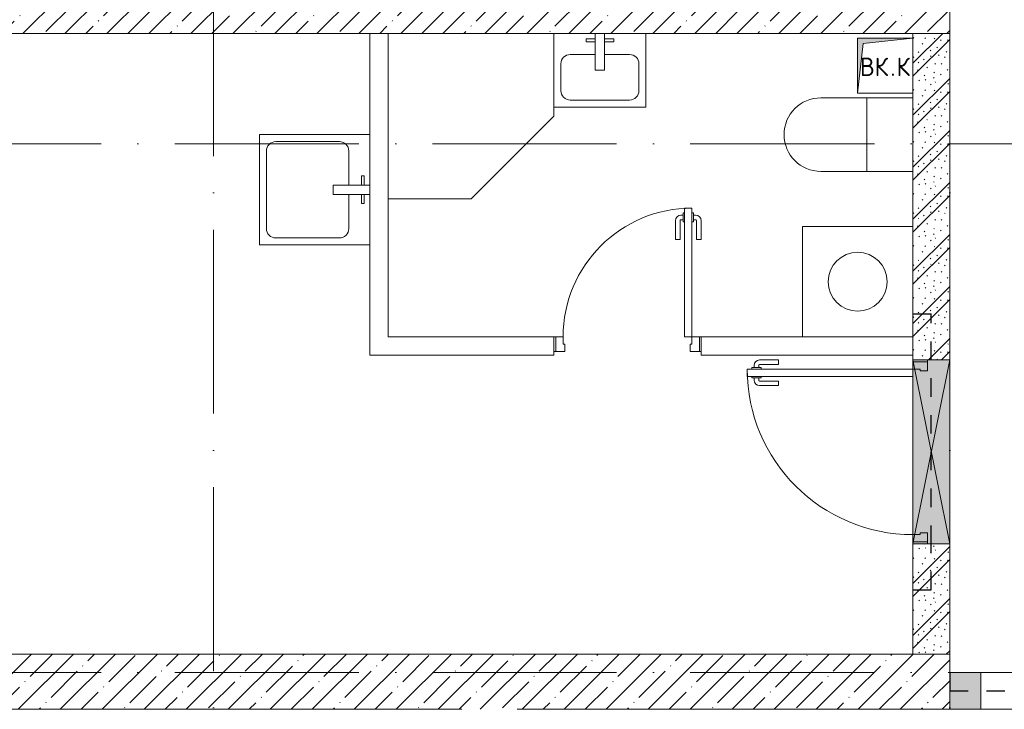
# Model space of a CAD drawing. Header units: millimetres. Extents: x -3267 to 40126, y 29201 to 102288.
# Tile 44 of 127: x 13174 to 18522, y 40994 to 44744. Entities that reach past the tile are written whole.
import ezdxf

# ---------------------------------------------------------------- set-up
doc = ezdxf.new("R2010")
doc.units = ezdxf.units.MM
doc.linetypes.add('3_ Штрих_ 1 х 1 мм', pattern=[200, 100, -100])
doc.linetypes.add('4_ Штрихпунктир_ 10 х 2 мм', pattern=[1400, 1000, -200, 0, -200])
for name, color, linetype, lineweight in [('A-____-NOTE-TEXT', 5, 'Continuous', 5), ('A-DOOR-____-MCUT', 7, 'Continuous', 18), ('A-DOOR-____-OTLN', 7, 'Continuous', 9), ('A-DOOR-FRAM-MCUT', 7, 'Continuous', 18), ('A-DOOR-OPNG-OTLN', 7, 'Continuous', 9), ('A-GLAZ-____-MCUT', 7, 'Continuous', 9), ('A-GLAZ-____-OTLN', 7, 'Continuous', 9), ('A-WALL-____-MCUT', 7, 'Continuous', 9), ('A-WALL-____-OTLN', 7, 'Continuous', 9), ('A-WALL-____-PATT', 7, 'Continuous', 9), ('I-WALL-____-MCUT', 7, 'Continuous', 9), ('I-WALL-____-OTLN', 7, 'Continuous', 9), ('M-EQPM-____-OTLN', 7, 'Continuous', 9), ('P-SANR-FIXT-OTLN', 7, 'Continuous', 9), ('S-BEAM-____-OTLN', 7, 'Continuous', 9), ('S-GRID-____-OTLN', 7, 'Continuous', 9)]:
    doc.layers.add(name, color=color, linetype=linetype, lineweight=lineweight)
doc.styles.add('GOST Common', font='GOST_Common.ttf', dxfattribs={"height": 100})
pattern_1 = [(135, (150.28, 188.64), (-282.8427, 3e-14), [5, -395]), (135, (174.9, 237.36), (-282.8427, 3e-14), [5, -395]), (135, (211.96, 236.53), (-282.8427, 3e-14), [5, -395]), (135, (114.96, 223.96), (-282.8427, 3e-14), [5, -395]), (135, (77.54, 223.96), (-282.8427, 3e-14), [5, -395]), (135, (57.44, 184.52), (-282.8427, 3e-14), [5, -395]), (135, (66.21, 142.9), (-282.8427, 3e-14), [5, -395]), (135, (107.33, 161), (-282.8427, 3e-14), [5, -395]), (135, (99.08, 130.94), (-282.8427, 3e-14), [5, -395]), (135, (22.6, 136.46), (-282.8427, 3e-14), [5, -395]), (135, (21.16, 168.08), (-282.8427, 3e-14), [5, -395]), (135, (46.13, 96.12), (-282.8427, 3e-14), [5, -395]), (135, (3.54, 74.6), (-282.8427, 3e-14), [5, -395]), (135, (40.3, 47.56), (-282.8427, 3e-14), [5, -395]), (135, (39.77, 18.47), (-282.8427, 3e-14), [5, -395]), (135, (76.94, 37.28), (-282.8427, 3e-14), [5, -395]), (135, (114.18, 62.4), (-282.8427, 3e-14), [5, -395]), (135, (139.87, 90.2), (-282.8427, 3e-14), [5, -395]), (135, (141.44, 15.82), (-282.8427, 3e-14), [5, -395]), (135, (188.69, 26.73), (-282.8427, 3e-14), [5, -395]), (135, (176.14, 51.36), (-282.8427, 3e-14), [5, -395]), (135, (177.03, 0), (-282.8427, 3e-14), [5, -395]), (135, (276.61, 8.22), (-282.8427, 3e-14), [5, -395]), (135, (271.19, 31.72), (-282.8427, 3e-14), [5, -395]), (135, (268.29, 119.65), (-282.8427, 3e-14), [5, -395]), (135, (237.92, 101.95), (-282.8427, 3e-14), [5, -395]), (135, (237.92, 158.27), (-282.8427, 3e-14), [5, -395]), (135, (260.4, 204.35), (-282.8427, 3e-14), [5, -395]), (135, (275.54, 235.4), (-282.8427, 3e-14), [5, -395]), (135, (117.62, 268.96), (-282.8427, 3e-14), [5, -395]), (135, (203.62, 273.83), (-282.8427, 3e-14), [5, -395]), (135, (47.24, 279.3), (-282.8427, 3e-14), [5, -395]), (135, (23.2, 266.16), (-282.8427, 3e-14), [5, -395]), (135, (42.78, 232.52), (-282.8427, 3e-14), [5, -395]), (135, (177.76, 90.57), (-282.8427, 3e-14), [5, -395]), (135, (181.12, 121.8), (-282.8427, 3e-14), [5, -395]), (135, (206.73, 172.06), (-282.8427, 3e-14), [5, -395]), (135, (143.14, 136.62), (-282.8427, 3e-14), [5, -395]), (135, (211.51, 131.86), (-282.8427, 3e-14), [5, -395]), (135, (81.47, 95.1), (-282.8427, 3e-14), [5, -395]), (135, (235.13, 60.46), (-282.8427, 3e-14), [5, -395]), (135, (242.24, 4.89), (-282.8427, 3e-14), [5, -395]), (45, (0, 106.07), (-282.8427, 0), []), (45, (106.07, 0), (-282.8427, 0), []), (45, (176.78, 0), (-282.8427, 0), []), (45, (0, 176.78), (-282.8427, 0), [])]
pattern_2 = [(45, (0, 0), (-114.04925, 114.04925), []), (45, (114.05, 0), (-114.04925, 114.04925), [201.613, -40.323, 3.353, -36.97])]

# ---------------------------------------------------------------- blocks, each defined once
blk = doc.blocks.new('АР_Дверь однопольная - 1000х2100h_900__Вход в кв_EI30-5095520-ВКК_02_К1_З_ЭОМ_кабель_')
at = {"layer": 'A-DOOR-____-MCUT', "color": 253, "lineweight": 13, "true_color": 0xaaaaaa}
for p, q in [((450, 1000), (410, 1000)), ((410, 1000), (410, 100)), ((450, 100), (450, 1000)), ((410, 100), (450, 100))]:
    blk.add_line(p, q, dxfattribs=at)
at = {"layer": 'A-DOOR-____-OTLN', "color": 253, "lineweight": 5, "true_color": 0xaaaaaa}
for p, q in [((402, 975), (402, 925)), ((410, 975), (402, 975)), ((450, 975), (458, 975)), ((458, 975), (458, 925)), ((360, 830), (360, 932.5)), ((385, 830), (385, 932.5)), ((402, 962.5), (390, 962.5)), ((402, 937.5), (390, 937.5)), ((402, 925), (410, 925)), ((458, 925), (450, 925)), ((458, 962.5), (470, 962.5)), ((458, 937.5), (470, 937.5)), ((475, 830), (475, 932.5)), ((500, 830), (500, 932.5)), ((385, 830), (360, 830)), ((475, 830), (500, 830))]:
    blk.add_line(p, q, dxfattribs=at)
for centre, radius, start, end in [((450, 100), 900, 90, 180), ((390, 932.5), 30, 90, 180), ((390, 932.5), 4.99, 90, 180), ((470, 932.5), 30, 0, 90), ((470, 932.5), 4.99, 0, 90)]:
    blk.add_arc(centre, radius, start, end, dxfattribs=at)
at = {"layer": 'A-DOOR-FRAM-MCUT', "color": 253, "lineweight": 13, "true_color": 0xaaaaaa}
for p, q in [((-490, 100), (-500, 100)), ((-450, 100), (-490, 100)), ((-490, 100), (-490, 20)), ((-450, 60), (-450, 100)), ((-440, 60), (-450, 60)), ((-440, 20), (-440, 60)), ((450, 60), (440, 60)), ((440, 60), (440, 20)), ((490, 100), (450, 100)), ((450, 100), (450, 60)), ((490, 20), (490, 100)), ((490, 100), (500, 100)), ((-490, 20), (-500, 20)), ((-490, 20), (-440, 20)), ((440, 20), (490, 20)), ((490, 20), (500, 20))]:
    blk.add_line(p, q, dxfattribs=at)
blk = doc.blocks.new('АР_Дверь однопольная - 800х2100h_700__Глухая_Су апарт_тип_эт-1417701-ВКК_02_К1_З_ЭОМ_кабель_')
at = {"layer": 'A-DOOR-____-MCUT', "color": 253, "lineweight": 13, "true_color": 0xaaaaaa}
for p, q in [((350, 750), (310, 750)), ((310, 750), (310, 50)), ((350, 50), (350, 750)), ((310, 50), (350, 50))]:
    blk.add_line(p, q, dxfattribs=at)
at = {"layer": 'A-DOOR-____-OTLN', "color": 253, "lineweight": 5, "true_color": 0xaaaaaa}
for p, q in [((302, 712.5), (290, 712.5)), ((302, 725), (302, 675)), ((310, 725), (302, 725)), ((350, 725), (358, 725)), ((358, 725), (358, 675)), ((358, 712.5), (370, 712.5)), ((260, 580), (260, 682.5)), ((285, 580), (285, 682.5)), ((302, 687.5), (290, 687.5)), ((302, 675), (310, 675)), ((358, 675), (350, 675)), ((358, 687.5), (370, 687.5)), ((375, 580), (375, 682.5)), ((400, 580), (400, 682.5)), ((285, 580), (260, 580)), ((375, 580), (400, 580))]:
    blk.add_line(p, q, dxfattribs=at)
for centre, radius, start, end in [((350, 50), 700, 90, 180), ((290, 682.5), 30, 90, 180), ((370, 682.5), 30, 0, 90), ((290, 682.5), 4.99, 90, 180), ((370, 682.5), 4.99, 0, 90)]:
    blk.add_arc(centre, radius, start, end, dxfattribs=at)
at = {"layer": 'A-DOOR-FRAM-MCUT', "color": 253, "lineweight": 13, "true_color": 0xaaaaaa}
for p, q in [((-390, 50), (-400, 50)), ((-350, 50), (-390, 50)), ((-390, 50), (-390, -30)), ((-350, 10), (-350, 50)), ((-340, 10), (-350, 10)), ((-340, -30), (-340, 10)), ((350, 10), (340, 10)), ((340, 10), (340, -30)), ((390, 50), (350, 50)), ((350, 50), (350, 10)), ((390, -30), (390, 50)), ((390, 50), (400, 50)), ((-390, -30), (-400, -30)), ((-390, -30), (-340, -30)), ((340, -30), (390, -30)), ((390, -30), (400, -30))]:
    blk.add_line(p, q, dxfattribs=at)
blk = doc.blocks.new('АР_Канал вертикальный прямоугольный - ВК_К-7548681-ВКК_02_К1_З_ЭОМ_кабель_')
at = {"layer": 'M-EQPM-____-OTLN', "lineweight": 5, "true_color": 0xe2e2e2}
blk.add_hatch(color=254, dxfattribs=at).paths.add_polyline_path([(-150, -150), (-120, 120), (150, 150), (-150, 150)])
at = {"layer": 'M-EQPM-____-OTLN', "color": 253, "lineweight": 13, "true_color": 0xaaaaaa}
for p, q in [((150, 150), (-150, 150)), ((-150, 150), (-150, -150)), ((150, 150), (-150, 150)), ((-150, 150), (-150, -150)), ((-150, -150), (-120, 120)), ((-150, -150), (-120, 120)), ((-120, 120), (150, 150)), ((-120, 120), (150, 150)), ((150, -150), (150, 150)), ((-150, -150), (150, -150))]:
    blk.add_line(p, q, dxfattribs=at)
at = {"layer": 'M-EQPM-____-OTLN', "color": 253, "lineweight": 5, "true_color": 0xaaaaaa}
for p, q in [((-150, -150), (-150, 150)), ((-150, 150), (150, 150)), ((150, 150), (150, -150)), ((150, -150), (-150, -150))]:
    blk.add_line(p, q, dxfattribs=at)
blk = doc.blocks.new('A-PLU-toilet-2-2D - L600xW600xH900-V32-ВКК_02_К1_З_ЭОМ_кабель_')
at = {"layer": 'P-SANR-FIXT-OTLN', "color": 253, "lineweight": 5, "true_color": 0xaaaaaa}
for p, q in [((250, 0), (-250, 0)), ((250, 0), (-250, 0)), ((0, 0), (0, -400)), ((-250, -400), (250, -400)), ((-250, -400), (250, -400))]:
    blk.add_line(p, q, dxfattribs=at)
blk.add_arc((250, -200), 200, 270, 90, dxfattribs=at)
blk.add_arc((250, -200), 200, 270, 90, dxfattribs=at)
blk = doc.blocks.new('A-PLU-Sink-2D - 400 x 500mm-893882-ВКК_02_К1_З_ЭОМ_кабель_')
at = {"layer": 'P-SANR-FIXT-OTLN', "color": 253, "lineweight": 5, "true_color": 0xaaaaaa}
for p, q in [((-234.3, 202.3), (-234.3, -197.7)), ((-234.3, -197.7), (-234.3, 202.3)), ((-59.3, 172.3), (-59.3, 157.3)), ((-9.3, 172.3), (-59.3, 172.3)), ((-9.3, 2.3), (-9.3, 202.3)), ((40.7, 202.3), (40.7, 2.3)), ((40.7, 172.3), (90.7, 172.3)), ((90.7, 172.3), (90.7, 157.3)), ((265.7, -197.7), (265.7, 202.3)), ((265.7, 202.3), (265.7, -197.7)), ((-59.3, 157.3), (-9.3, 157.3)), ((90.7, 157.3), (40.7, 157.3)), ((-9.3, 88), (-145.4, 88)), ((176.8, 88), (40.7, 88)), ((-196.2, 37.2), (-196.2, -108.8)), ((40.7, 2.3), (-9.3, 2.3)), ((227.6, -108.8), (227.6, 37.2)), ((-145.4, -159.6), (176.8, -159.6)), ((-234.3, -197.7), (265.7, -197.7)), ((265.7, -197.7), (-234.3, -197.7))]:
    blk.add_line(p, q, dxfattribs=at)
for centre, start, end in [((-145.4, 37.2), 90, 180), ((176.8, 37.2), 360, 90), ((-145.4, -108.8), 180, 270), ((176.8, -108.8), 270, 0)]:
    blk.add_arc(centre, 50.8, start, end, dxfattribs=at)
blk = doc.blocks.new('A-FUR-Washing-2D - 600x600-V57-ВКК_02_К1_З_ЭОМ_кабель_')
at = {"layer": 'P-SANR-FIXT-OTLN', "color": 253, "lineweight": 5, "true_color": 0xaaaaaa}
for p, q in [((300, 0), (-300, 0)), ((-300, 0), (-300, -600)), ((-300, 0), (-300, -600)), ((300, 0), (-300, 0))]:
    blk.add_line(p, q, dxfattribs=at)
blk.add_circle((0, -300), 160, dxfattribs=at)
blk = doc.blocks.new('A-PLU-Sink-2D - 600 x 600mm-V52-ВКК_02_К1_З_ЭОМ_кабель_')
at = {"layer": 'P-SANR-FIXT-OTLN', "color": 253, "lineweight": 5, "true_color": 0xaaaaaa}
for p, q in [((-284.3, 302.3), (-284.3, -297.7)), ((-284.3, -297.7), (-284.3, 302.3)), ((-59.3, 272.3), (-59.3, 257.3)), ((-9.3, 272.3), (-59.3, 272.3)), ((-9.3, 102.3), (-9.3, 302.3)), ((40.7, 302.3), (40.7, 102.3)), ((40.7, 272.3), (90.7, 272.3)), ((90.7, 272.3), (90.7, 257.3)), ((315.7, -297.7), (315.7, 302.3)), ((315.7, 302.3), (315.7, -297.7)), ((-59.3, 257.3), (-9.3, 257.3)), ((90.7, 257.3), (40.7, 257.3)), ((-9.3, 188), (-195.4, 188)), ((226.8, 188), (40.7, 188)), ((-246.2, 137.2), (-246.2, -208.8)), ((277.6, -208.8), (277.6, 137.2)), ((40.7, 102.3), (-9.3, 102.3)), ((-195.4, -259.6), (226.8, -259.6)), ((-284.3, -297.7), (315.7, -297.7)), ((315.7, -297.7), (-284.3, -297.7))]:
    blk.add_line(p, q, dxfattribs=at)
for centre, start, end in [((-195.4, 137.2), 90, 180), ((226.8, 137.2), 360, 90), ((-195.4, -208.8), 180, 270), ((226.8, -208.8), 270, 0)]:
    blk.add_arc(centre, 50.8, start, end, dxfattribs=at)
blk = doc.blocks.new('A-PLU-Shower_Corner_2D - 900x900-951159-ВКК_02_К1_З_ЭОМ_кабель_')
at = {"layer": 'P-SANR-FIXT-OTLN', "color": 253, "lineweight": 5, "true_color": 0xaaaaaa}
for p, q in [((-450, 900), (-900, 450)), ((-450, 900), (-900, 450)), ((0, 900), (-450, 900)), ((-450, 900), (0, 900)), ((-900, 450), (-900, 0)), ((-900, 0), (-900, 450))]:
    blk.add_line(p, q, dxfattribs=at)
blk = doc.blocks.new('АР_Отверстие прямоугольное - ОВВ-3897721-ВКК_02_К1_З_ЭОМ_кабель_')
at = {"layer": 'A-GLAZ-____-OTLN', "lineweight": 5, "true_color": 0xf0f0f0}
blk.add_hatch(color=7, dxfattribs=at).paths.add_polyline_path([(625, -100), (625, 100), (-375, 100), (-375, -100), (399.2, -100)])
at = {"layer": 'A-GLAZ-____-MCUT', "color": 253, "lineweight": 5, "true_color": 0xaaaaaa}
for p, q in [((-375, 100), (-375, -100)), ((625, 100), (625, -100))]:
    blk.add_line(p, q, dxfattribs=at)
at = {"layer": 'A-GLAZ-____-OTLN', "color": 253, "lineweight": 5, "true_color": 0xaaaaaa}
for p, q in [((625, 100), (-375, -100)), ((-375, 100), (625, -100))]:
    blk.add_line(p, q, dxfattribs=at)
at = {"layer": 'A-GLAZ-____-OTLN', "color": 253, "lineweight": 13, "true_color": 0xaaaaaa}
for p, q in [((625, 100), (-375, 100)), ((-375, 100), (-375, -100)), ((625, -100), (625, 100)), ((-375, -100), (625, -100))]:
    blk.add_line(p, q, dxfattribs=at)
blk = doc.blocks.new('АР_Перемычка - 200_Уx2_50x5__250-250-5284388-ВКК_02_К1_З_ЭОМ_кабель_')
at = {"layer": 'S-BEAM-____-OTLN', "color": 9, "linetype": '3_ Штрих_ 1 х 1 мм', "lineweight": 25, "true_color": 0xc4c4c4}
for p, q in [((-750, 100), (-750, -100)), ((750, 100), (750, -100)), ((-750, 0), (-500, 0)), ((-500, 0), (500, 0)), ((500, 0), (750, 0))]:
    blk.add_line(p, q, dxfattribs=at)
blk = doc.blocks.new('АР_Перемычка - 200__Уx2_50x5__Оп_170_50x5_-250-8174740-ВКК_02_К1_З_ЭОМ_кабель_')
at = {"layer": 'S-BEAM-____-OTLN', "color": 9, "linetype": '3_ Штрих_ 1 х 1 мм', "lineweight": 25, "true_color": 0xc4c4c4}
for p, q in [((-990, 100), (-990, -100)), ((1070, 100), (1070, -100)), ((-990, 0), (1070, 0))]:
    blk.add_line(p, q, dxfattribs=at)
blk = doc.blocks.new('КР-Проем - Настраиваемый-8177659-ВКК_02_К1_З_ЭОМ_кабель_')
at = {"layer": 'A-DOOR-OPNG-OTLN', "color": 253, "lineweight": 5, "true_color": 0xaaaaaa}
for p, q in [((-820, 100), (820, 100)), ((-820, -100), (820, -100))]:
    blk.add_line(p, q, dxfattribs=at)
blk = doc.blocks.new('Наметкина 10_РД_АР_К1_отсоединено_rvt-1-ВКК_02_К1_З_ЭОМ_кабель_')
at = {"layer": 'A-WALL-____-PATT', "lineweight": 5, "true_color": 0xaaaaaa}
h = blk.add_hatch(dxfattribs=at)
h.set_pattern_fill('FP_2', color=253, style=0, pattern_type=2)
h.set_pattern_definition(pattern_2)
h.paths.add_polyline_path([(16500, 44950), (16500, 45250), (8100, 45250), (8100, 44950), (14800, 44950)])
h = blk.add_hatch(dxfattribs=at)
h.set_pattern_fill('FP_1', color=253, style=0, pattern_type=2)
h.set_pattern_definition(pattern_1)
h.paths.add_polyline_path([(16500, 41575), (16500, 42175), (16300, 42175), (16300, 41575)])
h.paths.add_polyline_path([(16500, 43175), (16500, 44950), (16300, 44950), (16300, 43175)])
h = blk.add_hatch(dxfattribs=at)
h.set_pattern_fill('FP_2', color=253, style=0, pattern_type=2)
h.set_pattern_definition(pattern_2)
h.paths.add_polyline_path([(15894.8, 41275), (16500, 41275), (16500, 41575), (8100, 41575), (8100, 41275), (15293.7, 41275)])
h = blk.add_hatch(dxfattribs=at)
h.set_pattern_fill('FP_1', color=253, style=0, pattern_type=2)
h.set_pattern_definition(pattern_1)
h.paths.add_polyline_path([(20925, 41275), (20925, 41475), (18310, 41475), (18310, 41275), (20703.7, 41275)])
h.paths.add_polyline_path([(16670, 41275), (16670, 41475), (16500, 41475), (16500, 41275)])
at = {"layer": 'A-WALL-____-MCUT', "color": 253, "lineweight": 5, "true_color": 0xaaaaaa}
for p, q in [((16670, 41475), (16500, 41475)), ((16500, 41475), (16500, 41275)), ((16670, 41275), (16670, 41475)), ((16500, 41275), (16670, 41275))]:
    blk.add_line(p, q, dxfattribs=at)
at = {"layer": 'A-WALL-____-OTLN', "color": 253, "lineweight": 5, "true_color": 0xaaaaaa}
blk.add_line((16670, 41475), (18310, 41475), dxfattribs=at)
at = {"layer": 'I-WALL-____-MCUT', "color": 253, "lineweight": 5, "true_color": 0xaaaaaa}
for p, q in [((16500, 44950), (16500, 45250)), ((8100, 44950), (16500, 44950)), ((16500, 44950), (16300, 44950)), ((16300, 44950), (16300, 44925)), ((16500, 43175), (16500, 44950)), ((16300, 44625), (16300, 43175)), ((16300, 43175), (16500, 43175)), ((16500, 42175), (16300, 42175)), ((16300, 42175), (16300, 41575)), ((16500, 41575), (16500, 42175)), ((16500, 41575), (8100, 41575)), ((16300, 41575), (16500, 41575)), ((16500, 41275), (16500, 41575)), ((8100, 41275), (13850, 41275)), ((14150, 41275), (16500, 41275))]:
    blk.add_line(p, q, dxfattribs=at)
at = {"layer": 'I-WALL-____-OTLN', "color": 253, "lineweight": 5, "true_color": 0xaaaaaa}
for p, q in [((13350, 43200), (13350, 44950)), ((13450, 44950), (13450, 43300)), ((13450, 43300), (14350, 43300)), ((14350, 43200), (14350, 43300)), ((15150, 43300), (16300, 43300)), ((15150, 43300), (15150, 43200)), ((13350, 43200), (13450, 43200)), ((14350, 43200), (13450, 43200)), ((16300, 43200), (15150, 43200))]:
    blk.add_line(p, q, dxfattribs=at)
at = {"layer": 'A-DOOR-____-OTLN', "color": 253, "lineweight": 5, "true_color": 0xaaaaaa}
blk.add_blockref('АР_Дверь однопольная - 800х2100h_700__Глухая_Су апарт_тип_эт-1417701-ВКК_02_К1_З_ЭОМ_кабель_', (14750, 43250), dxfattribs=at)
for name, p, rotation in [('АР_Дверь однопольная - 1000х2100h_900__Вход в кв_EI30-5095520-ВКК_02_К1_З_ЭОМ_кабель_', (16400, 42675), 89.9999999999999), ('КР-Проем - Настраиваемый-8177659-ВКК_02_К1_З_ЭОМ_кабель_', (17490, 41375), 180)]:
    blk.add_blockref(name, p, dxfattribs=dict(at, rotation=rotation))
at = {"layer": 'A-GLAZ-____-OTLN', "color": 253, "lineweight": 5, "true_color": 0xaaaaaa, "rotation": 89.9999999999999}
blk.add_blockref('АР_Отверстие прямоугольное - ОВВ-3897721-ВКК_02_К1_З_ЭОМ_кабель_', (16400, 42550), dxfattribs=at)
at = {"layer": 'M-EQPM-____-OTLN', "color": 253, "lineweight": 5, "true_color": 0xaaaaaa}
blk.add_blockref('АР_Канал вертикальный прямоугольный - ВК_К-7548681-ВКК_02_К1_З_ЭОМ_кабель_', (16150, 44775), dxfattribs=at)
at = {"layer": 'P-SANR-FIXT-OTLN', "color": 253, "lineweight": 5, "true_color": 0xaaaaaa}
for name, p, rotation in [('A-PLU-Shower_Corner_2D - 900x900-951159-ВКК_02_К1_З_ЭОМ_кабель_', (13450, 44950), 180), ('A-PLU-toilet-2-2D - L600xW600xH900-V32-ВКК_02_К1_З_ЭОМ_кабель_', (16050, 44200), 180), ('A-PLU-Sink-2D - 600 x 600mm-V52-ВКК_02_К1_З_ЭОМ_кабель_', (13047.7, 44115.7), 269.999999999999)]:
    blk.add_blockref(name, p, dxfattribs=dict(at, rotation=rotation))
for name, p in [('A-PLU-Sink-2D - 400 x 500mm-893882-ВКК_02_К1_З_ЭОМ_кабель_', (14584.3, 44747.7)), ('A-FUR-Washing-2D - 600x600-V57-ВКК_02_К1_З_ЭОМ_кабель_', (16000, 43900))]:
    blk.add_blockref(name, p, dxfattribs=at)
at = {"layer": 'S-BEAM-____-OTLN', "color": 253, "lineweight": 5, "true_color": 0xaaaaaa, "rotation": 89.9999999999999}
blk.add_blockref('АР_Перемычка - 200_Уx2_50x5__250-250-5284388-ВКК_02_К1_З_ЭОМ_кабель_', (16400, 42675), dxfattribs=at)
at = {"layer": 'S-BEAM-____-OTLN', "color": 253, "lineweight": 5, "true_color": 0xaaaaaa}
blk.add_blockref('АР_Перемычка - 200__Уx2_50x5__Оп_170_50x5_-250-8174740-ВКК_02_К1_З_ЭОМ_кабель_', (17490, 41375), dxfattribs=at)
at = {"layer": 'A-____-NOTE-TEXT', "color": 253, "lineweight": 5, "true_color": 0xaaaaaa, "char_height": 100, "attachment_point": 1, "style": 'GOST Common'}
for s, insert, width in [('ВК', (16012.4, 44818.6), 200.422), ('\\fGOST Common|b0|i0|c204|p34|;К', (16210.8, 44818.6), 96.202), ('\\fGOST Common|b0|i0|c204|p34|;.', (16177.8, 44818.6), 40.084)]:
    blk.add_mtext(s, dxfattribs=dict(at, insert=insert, width=width))

msp = doc.modelspace()

# ---------------------------------------------------------------- linework, layer by layer
at = {"layer": 'S-GRID-____-OTLN', "color": 253, "linetype": '4_ Штрихпунктир_ 10 х 2 мм', "true_color": 0xaaaaaa}
for p, q in [((14225.6, 30000.7), (14225.6, 101488.3)), ((18225.6, 30000.7), (18225.6, 101488.3)), ((38817.9, 44068.7), (-2467.3, 44068.7)), ((38817.9, 41193.7), (-2467.3, 41193.7))]:
    msp.add_line(p, q, dxfattribs=at)

# ---------------------------------------------------------------- block references
at = {"lineweight": 5}
msp.add_blockref('Наметкина 10_РД_АР_К1_отсоединено_rvt-1-ВКК_02_К1_З_ЭОМ_кабель_', (1725.6, -281.3), dxfattribs=at)

doc.saveas('drawing.dxf')
